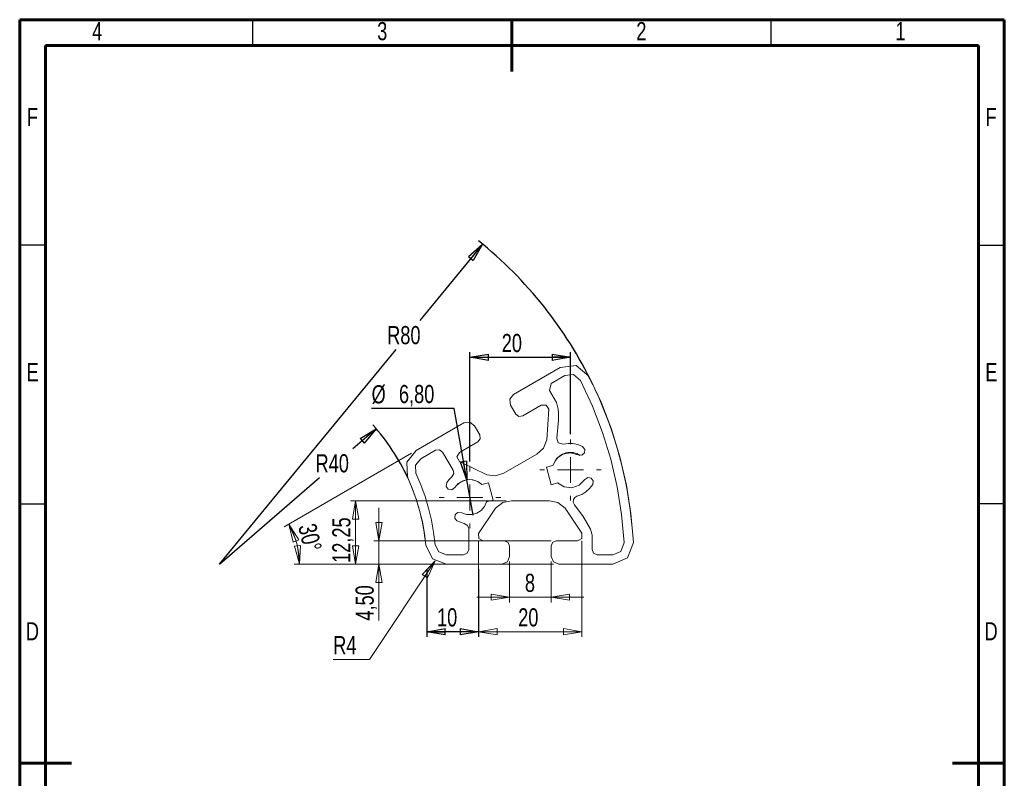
# Model space of a CAD drawing. Header units: millimetres. Extents: x 15 to 206, y 2 to 292.
# Tile 2 of 2: x 15 to 205, y 146 to 292. Entities that reach past the tile are written whole.
import ezdxf

# ---------------------------------------------------------------- set-up
doc = ezdxf.new("R2010")
doc.units = ezdxf.units.MM
doc.header["$PDSIZE"] = -1
doc.layers.add('GRAU', color=8, linetype='Continuous')
doc.styles.add('SLDTEXTSTYLE0', font='TXT', dxfattribs={"width": 0.75})
doc.dimstyles.new('SLDDIMSTYLE0', dxfattribs={"dimtxt": 3.5, "dimasz": 3.556, "dimexe": 0, "dimexo": 0.0625, "dimgap": 0.875, "dimtad": 1, "dimdec": 0, "dimrnd": 1e-09, "dimzin": 12, "dimdsep": 46, "dimtxsty": 'SLDTEXTSTYLE0', "dimblk1": 'CLOSED', "dimblk2": 'CLOSED', "dimsah": 1, "dimcen": 0.09, "dimadec": 0, "dimazin": 3, "dimtfac": 1, "dimtdec": 0, "dimtofl": 0, "dimtmove": 0, "dimatfit": 3, "dimldrblk": 'CLOSED', "dimfxl": 1, "dimfrac": 2, "dimtolj": 1, "dimtzin": 12, "dimarcsym": 0})
doc.dimstyles.new('SLDDIMSTYLE1', dxfattribs={"dimtxt": 3.5, "dimasz": 3.556, "dimexe": 0, "dimexo": 0.0625, "dimgap": 0.875, "dimtad": 0, "dimtih": 1, "dimtoh": 1, "dimdec": 0, "dimrnd": 1e-09, "dimzin": 12, "dimdsep": 46, "dimtxsty": 'SLDTEXTSTYLE0', "dimblk1": 'CLOSED', "dimblk2": 'CLOSED', "dimsah": 1, "dimcen": 0, "dimadec": 0, "dimazin": 3, "dimtfac": 1, "dimtdec": 0, "dimtofl": 0, "dimtmove": 0, "dimatfit": 3, "dimldrblk": 'CLOSED', "dimfxl": 1, "dimfrac": 2, "dimtolj": 1, "dimtzin": 12, "dimarcsym": 0})
doc.dimstyles.new('SLDDIMSTYLE2', dxfattribs={"dimtxt": 3.5, "dimasz": 3.556, "dimexe": 0, "dimexo": 0.0625, "dimgap": 0.875, "dimtad": 0, "dimtih": 1, "dimtoh": 1, "dimdec": 1, "dimrnd": 1e-09, "dimzin": 12, "dimdsep": 46, "dimtxsty": 'SLDTEXTSTYLE0', "dimblk1": 'CLOSED', "dimblk2": 'CLOSED', "dimsah": 1, "dimcen": 0, "dimadec": 0, "dimazin": 3, "dimtfac": 1, "dimtofl": 0, "dimtmove": 0, "dimatfit": 3, "dimldrblk": 'CLOSED', "dimfxl": 1, "dimfrac": 2, "dimtolj": 1, "dimtzin": 12, "dimarcsym": 0})
doc.dimstyles.new('SLDDIMSTYLE3', dxfattribs={"dimtxt": 3.5, "dimasz": 3.556, "dimexe": 0, "dimexo": 0.0625, "dimgap": 0.875, "dimtad": 0, "dimtih": 1, "dimtoh": 1, "dimrnd": 1e-09, "dimzin": 12, "dimdsep": 46, "dimtxsty": 'SLDTEXTSTYLE0', "dimblk1": 'CLOSED', "dimblk2": 'CLOSED', "dimsah": 1, "dimcen": 0, "dimadec": 0, "dimazin": 3, "dimtfac": 1, "dimtofl": 0, "dimtmove": 0, "dimatfit": 3, "dimldrblk": 'CLOSED', "dimfxl": 1, "dimfrac": 2, "dimtolj": 1, "dimtzin": 12, "dimarcsym": 0})
doc.dimstyles.new('SLDDIMSTYLE4', dxfattribs={"dimtxt": 3.5, "dimasz": 3.556, "dimexe": 0, "dimexo": 0.0625, "dimgap": 0.875, "dimtad": 0, "dimtih": 1, "dimtoh": 1, "dimrnd": 1e-09, "dimzin": 12, "dimdsep": 46, "dimtxsty": 'SLDTEXTSTYLE0', "dimblk1": 'NONE', "dimblk2": 'CLOSED', "dimsah": 1, "dimcen": 0, "dimadec": 0, "dimazin": 3, "dimtfac": 1, "dimtmove": 0, "dimatfit": 3, "dimldrblk": 'NONE', "dimfxl": 1, "dimfrac": 2, "dimtolj": 1, "dimtzin": 12, "dimarcsym": 0})
doc.dimstyles.new('SLDDIMSTYLE5', dxfattribs={"dimtxt": 3.5, "dimasz": 3.556, "dimexe": 0, "dimexo": 0.0625, "dimgap": 0.875, "dimtad": 1, "dimrnd": 1e-09, "dimzin": 12, "dimdsep": 46, "dimtxsty": 'SLDTEXTSTYLE0', "dimblk1": 'CLOSED', "dimblk2": 'CLOSED', "dimsah": 1, "dimcen": 0.09, "dimadec": 0, "dimazin": 3, "dimtfac": 1, "dimtofl": 0, "dimtmove": 0, "dimatfit": 3, "dimldrblk": 'CLOSED', "dimfxl": 1, "dimfrac": 2, "dimtolj": 1, "dimtzin": 12, "dimarcsym": 0})
doc.dimstyles.new('SLDDIMSTYLE6', dxfattribs={"dimtxt": 3.5, "dimasz": 3.556, "dimexe": 0, "dimexo": 0.0625, "dimgap": 0.875, "dimtad": 1, "dimrnd": 1e-09, "dimzin": 12, "dimdsep": 46, "dimtxsty": 'SLDTEXTSTYLE0', "dimblk1": 'CLOSED', "dimblk2": 'CLOSED', "dimsah": 1, "dimcen": 0.09, "dimadec": 0, "dimazin": 3, "dimtfac": 1, "dimtmove": 0, "dimatfit": 0, "dimldrblk": 'CLOSED', "dimfxl": 1, "dimfrac": 2, "dimtolj": 1, "dimtzin": 12, "dimarcsym": 0})
doc.dimstyles.new('SLDDIMSTYLE7', dxfattribs={"dimtxt": 3.5, "dimasz": 3.556, "dimexe": 0, "dimexo": 0.0625, "dimgap": 0.875, "dimtad": 1, "dimdec": 4, "dimzin": 12, "dimdsep": 46, "dimtxsty": 'SLDTEXTSTYLE0', "dimblk1": 'CLOSED', "dimblk2": 'CLOSED', "dimsah": 1, "dimcen": 0.09, "dimazin": 3, "dimtfac": 1, "dimtofl": 0, "dimtmove": 0, "dimatfit": 3, "dimldrblk": 'CLOSED', "dimfxl": 1, "dimfrac": 2, "dimtolj": 1, "dimtzin": 12, "dimarcsym": 0})

# ---------------------------------------------------------------- blocks, each defined once
blk = doc.blocks.new('_CLOSED')
at = {"color": 0, "linetype": 'ByBlock', "lineweight": -2}
for p, q in [((-1, 0.166667), (0, 0)), ((-1, 0.166667), (-1, -0.166667)), ((0, 0), (-1, -0.166667)), ((0, 0), (-1, 0))]:
    blk.add_line(p, q, dxfattribs=at)
blk = doc.blocks.new('_D')
at = {"color": 7, "linetype": 'Continuous', "lineweight": 0}
for p, q in [((103.56, 191.36), (103.56, 172.9)), ((123.49, 191.41), (123.49, 172.9)), ((103.56, 173.9), (123.49, 173.9))]:
    blk.add_line(p, q, dxfattribs=at)
at = {"color": 7, "linetype": 'Continuous', "lineweight": 0, "xscale": 3.556, "yscale": 3.556, "rotation": 180}
blk.add_blockref('_CLOSED', (103.56, 173.9), dxfattribs=at)
at = {"color": 7, "linetype": 'Continuous', "lineweight": 0, "xscale": 3.556, "yscale": 3.556}
blk.add_blockref('_CLOSED', (123.49, 173.9), dxfattribs=at)
at = {"color": 7, "linetype": 'Continuous', "lineweight": 0, "insert": (111.2, 178.41), "char_height": 3.5, "attachment_point": 1, "style": 'SLDTEXTSTYLE0'}
blk.add_mtext('20', dxfattribs=at)
blk = doc.blocks.new('_D_1')
at = {"layer": 'GRAU'}
for p, q in [((104.33, 248.67), (92.2, 233.92)), ((53.54, 186.93), (87.63, 228.37))]:
    blk.add_line(p, q, dxfattribs=at)
blk.add_arc((53.54, 186.93), 79.95, 25.7025, 51.2737, dxfattribs=at)
at = {"layer": 'GRAU', "xscale": 3.556, "yscale": 3.556, "rotation": 50.5570852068}
blk.add_blockref('_CLOSED', (104.33, 248.67), dxfattribs=at)
at = {"layer": 'GRAU', "insert": (85.91, 232.88), "char_height": 3.5, "attachment_point": 1, "style": 'SLDTEXTSTYLE0'}
blk.add_mtext('R80', dxfattribs=at)
blk = doc.blocks.new('_D_2')
at = {"layer": 'GRAU'}
for p, q in [((83.79, 213.07), (79.31, 209.19)), ((53.56, 186.93), (72.88, 203.63))]:
    blk.add_line(p, q, dxfattribs=at)
blk.add_arc((53.56, 186.93), 39.96, 24.63, 42.2752, dxfattribs=at)
at = {"layer": 'GRAU', "xscale": 3.556, "yscale": 3.556, "rotation": 40.8417024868}
blk.add_blockref('_CLOSED', (83.79, 213.07), dxfattribs=at)
at = {"layer": 'GRAU', "insert": (72.09, 208.14), "char_height": 3.5, "attachment_point": 1, "style": 'SLDTEXTSTYLE0'}
blk.add_mtext('R40', dxfattribs=at)
blk = doc.blocks.new('_D_3')
at = {"color": 7, "linetype": 'Continuous', "lineweight": 0}
for p, q in [((95.15, 187.59), (82.51, 168.54)), ((82.51, 168.54), (75.5, 168.54))]:
    blk.add_line(p, q, dxfattribs=at)
at = {"color": 7, "linetype": 'Continuous', "lineweight": 0, "xscale": 3.556, "yscale": 3.556, "rotation": 56.4481777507}
blk.add_blockref('_CLOSED', (95.15, 187.59), dxfattribs=at)
at = {"color": 7, "linetype": 'Continuous', "lineweight": 0, "insert": (75.5, 173.05), "char_height": 3.5, "attachment_point": 1, "style": 'SLDTEXTSTYLE0'}
blk.add_mtext('R4', dxfattribs=at)
blk = doc.blocks.new('_D_4')
at = {"layer": 'GRAU'}
for p, q in [((98.82, 216.95), (82.9, 216.95)), ((101.27, 203.19), (98.82, 216.95)), ((102.49, 196.41), (101.27, 203.19))]:
    blk.add_line(p, q, dxfattribs=at)
at = {"layer": 'GRAU', "xscale": 3.556, "yscale": 3.556, "rotation": 280.1219896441}
blk.add_blockref('_CLOSED', (101.27, 203.19), dxfattribs=at)
at = {"layer": 'GRAU', "char_height": 3.5, "attachment_point": 1, "style": 'SLDTEXTSTYLE0'}
for s, insert in [('%%c', (82.9, 221.46)), ('6,80', (88.18, 221.51))]:
    blk.add_mtext(s, dxfattribs=dict(at, insert=insert))
blk = doc.blocks.new('_NONE')
blk = doc.blocks.new('_D_5')
at = {"layer": 'GRAU'}
for p, q in [((93.56, 185.93), (93.56, 172.9)), ((103.56, 185.93), (103.56, 172.9)), ((103.56, 173.9), (93.56, 173.9))]:
    blk.add_line(p, q, dxfattribs=at)
at = {"layer": 'GRAU', "xscale": 3.556, "yscale": 3.556, "rotation": 180}
blk.add_blockref('_CLOSED', (93.56, 173.9), dxfattribs=at)
at = {"layer": 'GRAU', "xscale": 3.556, "yscale": 3.556}
blk.add_blockref('_CLOSED', (103.56, 173.9), dxfattribs=at)
at = {"layer": 'GRAU', "insert": (95.53, 178.41), "char_height": 3.5, "attachment_point": 1, "style": 'SLDTEXTSTYLE0'}
blk.add_mtext('10', dxfattribs=at)
blk = doc.blocks.new('_D_6')
at = {"color": 7, "linetype": 'Continuous', "lineweight": 0}
for p, q in [((84.33, 191.43), (84.33, 197.78)), ((117.54, 191.43), (83.33, 191.43)), ((84.33, 186.93), (84.33, 191.43)), ((118.04, 186.93), (83.33, 186.93)), ((84.33, 186.93), (84.33, 176.03))]:
    blk.add_line(p, q, dxfattribs=at)
at = {"color": 7, "linetype": 'Continuous', "lineweight": 0, "xscale": 3.556, "yscale": 3.556}
for p, rotation in [((84.33, 191.43, -500), 270), ((84.33, 186.93, -500), 90)]:
    blk.add_blockref('_CLOSED', p, dxfattribs=dict(at, rotation=rotation))
at = {"color": 7, "linetype": 'Continuous', "lineweight": 0, "insert": (79.81, 176.03), "char_height": 3.5, "attachment_point": 1, "rotation": 90, "style": 'SLDTEXTSTYLE0'}
blk.add_mtext('4,50', dxfattribs=at)
blk = doc.blocks.new('_D_7')
at = {"color": 7, "linetype": 'Continuous', "lineweight": 0}
for p, q in [((108.87, 199.18), (78.83, 199.18)), ((79.83, 186.93), (79.83, 199.18)), ((118.04, 186.93), (78.83, 186.93))]:
    blk.add_line(p, q, dxfattribs=at)
at = {"color": 7, "linetype": 'Continuous', "lineweight": 0, "xscale": 3.556, "yscale": 3.556}
for p, rotation in [((79.83, 199.18, -500), 90), ((79.83, 186.93, -500), 270)]:
    blk.add_blockref('_CLOSED', p, dxfattribs=dict(at, rotation=rotation))
at = {"color": 7, "linetype": 'Continuous', "lineweight": 0, "insert": (75.32, 187.17), "char_height": 3.5, "attachment_point": 1, "rotation": 90, "style": 'SLDTEXTSTYLE0'}
blk.add_mtext('12,25', dxfattribs=at)
blk = doc.blocks.new('_D_8')
at = {"color": 7, "linetype": 'Continuous', "lineweight": 0}
for p, q in [((109.54, 187.43), (109.54, 179.55)), ((117.54, 187.43), (117.54, 179.55)), ((109.54, 180.55), (103.19, 180.55)), ((109.54, 180.55), (117.54, 180.55)), ((117.54, 180.55), (123.89, 180.55))]:
    blk.add_line(p, q, dxfattribs=at)
at = {"color": 7, "linetype": 'Continuous', "lineweight": 0, "xscale": 3.556, "yscale": 3.556}
blk.add_blockref('_CLOSED', (109.54, 180.55, -500), dxfattribs=at)
at = {"color": 7, "linetype": 'Continuous', "lineweight": 0, "xscale": 3.556, "yscale": 3.556, "rotation": 180}
blk.add_blockref('_CLOSED', (117.54, 180.55, -500), dxfattribs=at)
at = {"color": 7, "linetype": 'Continuous', "lineweight": 0, "insert": (112.49, 185.07), "char_height": 3.5, "attachment_point": 1, "style": 'SLDTEXTSTYLE0'}
blk.add_mtext('8', dxfattribs=at)
blk = doc.blocks.new('_D_9')
at = {"color": 7, "linetype": 'Continuous', "lineweight": 0}
for p, q in [((90.62, 208.34), (66.06, 194.16)), ((96.36, 186.93), (67.99, 186.93))]:
    blk.add_line(p, q, dxfattribs=at)
blk.add_arc((53.54, 186.93), 15.45, 0, 30, dxfattribs=at)
at = {"color": 7, "linetype": 'Continuous', "lineweight": 0, "xscale": 3.556, "yscale": 3.556}
for p, rotation in [((66.92, 194.66, -500), 113.521137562), ((68.99, 186.93, -500), 276.478862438)]:
    blk.add_blockref('_CLOSED', p, dxfattribs=dict(at, rotation=rotation))
at = {"color": 7, "linetype": 'Continuous', "lineweight": 0, "insert": (72.11, 195.06), "char_height": 3.5, "attachment_point": 1, "rotation": 283.6496, "style": 'SLDTEXTSTYLE0'}
blk.add_mtext('30°', dxfattribs=at)
blk = doc.blocks.new('_D_10')
at = {"layer": 'GRAU'}
for p, q in [((101.88, 206.74), (101.88, 227.85)), ((101.88, 226.85), (121.28, 226.85)), ((121.28, 212), (121.28, 227.85))]:
    blk.add_line(p, q, dxfattribs=at)
at = {"layer": 'GRAU', "xscale": 3.556, "yscale": 3.556, "rotation": 180}
blk.add_blockref('_CLOSED', (101.88, 226.85, -500), dxfattribs=at)
at = {"layer": 'GRAU', "xscale": 3.556, "yscale": 3.556}
blk.add_blockref('_CLOSED', (121.28, 226.85, -500), dxfattribs=at)
at = {"layer": 'GRAU', "insert": (108.02, 231.36), "char_height": 3.5, "attachment_point": 1, "style": 'SLDTEXTSTYLE0'}
blk.add_mtext('20', dxfattribs=at)
blk = doc.blocks.new('SW_CENTERMARKSYMBOL_0')
at = {"color": 0, "linetype": 'Continuous', "lineweight": 0}
for p, q in [((0, 5), (0, 5.9)), ((0, 0), (0, 2.5)), ((-5, 0), (-5.9, 0)), ((0, 0), (-2.5, 0)), ((0, 0), (0, -2.5)), ((0, 0), (2.5, 0)), ((5, 0), (5.9, 0)), ((0, -5), (0, -5.9))]:
    blk.add_line(p, q, dxfattribs=at)
blk = doc.blocks.new('SW_CENTERMARKSYMBOL_1')
at = {"color": 0, "linetype": 'Continuous', "lineweight": 0}
for p, q in [((0, 5), (0, 5.94)), ((0, 0), (0, 2.5)), ((-5, 0), (-5.94, 0)), ((0, 0), (-2.5, 0)), ((0, 0), (0, -2.5)), ((0, 0), (2.5, 0)), ((5, 0), (5.94, 0)), ((0, -5), (0, -5.94))]:
    blk.add_line(p, q, dxfattribs=at)

msp = doc.modelspace()

# ---------------------------------------------------------------- linework, layer by layer
at = {"color": 7, "linetype": 'Continuous', "lineweight": 60}
for p, q in [((205, 292), (15, 292)), ((15, 292), (15, 5)), ((110, 282), (110, 292)), ((205, 5), (205, 292)), ((20, 287), (200, 287)), ((20, 10), (20, 287)), ((200, 287), (200, 10)), ((15, 148.5), (25, 148.5)), ((195, 148.5), (205, 148.5))]:
    msp.add_line(p, q, dxfattribs=at)
at = {"color": 7, "linetype": 'Continuous', "lineweight": 30}
for p, q in [((60, 287), (60, 292)), ((160, 287), (160, 292)), ((20, 248.5), (15, 248.5)), ((200, 248.5), (205, 248.5)), ((20, 198.5), (15, 198.5)), ((200, 198.65086), (205, 198.65086))]:
    msp.add_line(p, q, dxfattribs=at)
at = {"color": 7, "linetype": 'Continuous', "lineweight": 15}
for p, q in [((119.26575, 224.87509), (110.26371, 219.67776)), ((122.37839, 225.25313), (119.26575, 224.87509)), ((124.83031, 223.2259), (122.37839, 225.25313)), ((120.16575, 223.31624), (117.57229, 221.81891)), ((121.86688, 223.52727), (120.16575, 223.31624)), ((123.24893, 222.36462), (121.86688, 223.52727)), ((125.54156, 217.43804), (123.24893, 222.36462)), ((127.1856, 218.17171), (124.83031, 223.2259)), ((117.57229, 221.81891), (117.20627, 220.45289)), ((117.20627, 220.45289), (118.55627, 218.11462)), ((110.26371, 219.67776), (109.56482, 218.76695)), ((109.56482, 218.76695), (109.71467, 217.62872)), ((109.71467, 217.62872), (110.71467, 215.89667)), ((112.08069, 215.53064), (115.6314, 217.58064)), ((115.6314, 217.58064), (116.58709, 217.60475)), ((116.58709, 217.60475), (117.12631, 216.81533)), ((117.12631, 216.81533), (116.74179, 210.9272)), ((118.55627, 218.11462), (118.93027, 216.80708)), ((127.48653, 212.36413), (125.54156, 217.43804)), ((129.1831, 212.96575), (127.1856, 218.17171)), ((110.71467, 215.89667), (111.32187, 215.43074)), ((111.32187, 215.43074), (112.08069, 215.53064)), ((100.73743, 214.17776), (91.48637, 208.83666)), ((101.87565, 214.32761), (100.73743, 214.17776)), ((102.78646, 213.62872), (101.87565, 214.32761)), ((103.78646, 211.89667), (102.78646, 213.62872)), ((130.81311, 207.63328), (129.1831, 212.96575)), ((103.42044, 210.53064), (103.88636, 211.13785)), ((103.88636, 211.13785), (103.78646, 211.89667)), ((116.74179, 210.9272), (116.05061, 209.28368)), ((118.62551, 211.25771), (118.93083, 210.30958)), ((129.07444, 207.16741), (127.48653, 212.36413)), ((95.98766, 209.01881), (95.22884, 208.91891)), ((96.59486, 208.55289), (95.98766, 209.01881)), ((99.86973, 208.48064), (103.42044, 210.53064)), ((116.05061, 209.28368), (114.80139, 208.15251)), ((118.93083, 210.30958), (119.90303, 210.09241)), ((119.90303, 210.09241), (120.82716, 210.23482)), ((120.82716, 210.23482), (121.76186, 210.20942)), ((121.76186, 210.20942), (122.67689, 210.01705)), ((122.67689, 210.01705), (123.6305, 209.61611)), ((123.6305, 209.61611), (124.03309, 209.08599)), ((124.03309, 209.08599), (123.96126, 208.42421)), ((91.48637, 208.83666), (89.68142, 206.60637)), ((92.38637, 207.27782), (91.39714, 206.06185)), ((95.22884, 208.91891), (92.38637, 207.27782)), ((98.62359, 205.03902), (96.59486, 208.55289)), ((99.37101, 207.66504), (99.86973, 208.48064)), ((99.86834, 206.74801), (99.37101, 207.66504)), ((114.80139, 208.15251), (108.44974, 204.48539)), ((118.59749, 207.28675), (117.8852, 205.98099)), ((119.79903, 208.1635), (118.59749, 207.28675)), ((121.25985, 208.44344), (119.79903, 208.1635)), ((122.78956, 208.02777), (121.25985, 208.44344)), ((123.45431, 207.9928), (122.78956, 208.02777)), ((123.96126, 208.42421), (123.45431, 207.9928)), ((130.29763, 201.87296), (129.07444, 207.16741)), ((132.06771, 202.20023), (130.81311, 207.63328)), ((89.68142, 206.60637), (89.83412, 203.74128)), ((91.39714, 206.06185), (91.46856, 204.49595)), ((105.17102, 204.15939), (99.86834, 206.74801)), ((117.8852, 205.98099), (116.64403, 205.64842)), ((116.64403, 205.64842), (117.54989, 202.26768)), ((89.83412, 203.74128), (90.74993, 201.60257)), ((91.46856, 204.49595), (92.43663, 202.23192)), ((97.87994, 203.24434), (98.37777, 203.75268)), ((98.37777, 203.75268), (98.74782, 204.39977)), ((98.74782, 204.39977), (98.62359, 205.03902)), ((106.84551, 203.96911), (105.17102, 204.15939)), ((108.44974, 204.48539), (106.84551, 203.96911)), ((124.06176, 203.27987), (124.61996, 203.64253)), ((124.61996, 203.64253), (125.2747, 203.5224)), ((125.2747, 203.5224), (125.66779, 202.98519)), ((90.74993, 201.60257), (91.52452, 199.46184)), ((92.43663, 202.23192), (93.23909, 200.01005)), ((97.32068, 201.92705), (97.45616, 202.6728)), ((97.71396, 201.38998), (97.32068, 201.92705)), ((97.45616, 202.6728), (97.87994, 203.24434)), ((98.9814, 201.7167), (98.36873, 201.27008)), ((99.63959, 202.46461), (98.9814, 201.7167)), ((100.48631, 202.98963), (99.63959, 202.46461)), ((101.44886, 203.24667), (100.48631, 202.98963)), ((102.44459, 203.21368), (101.44886, 203.24667)), ((103.38801, 202.89347), (102.44459, 203.21368)), ((104.19812, 202.31355), (103.38801, 202.89347)), ((105.43929, 202.64612), (104.19812, 202.31355)), ((106.34515, 199.26538), (105.43929, 202.64612)), ((117.54989, 202.26768), (118.79106, 202.60025)), ((118.79106, 202.60025), (120.06081, 201.82558)), ((120.06081, 201.82558), (121.53974, 201.66706)), ((121.53974, 201.66706), (122.94482, 202.15504)), ((122.94482, 202.15504), (124.06176, 203.27987)), ((124.95882, 201.50077), (124.26256, 200.87665)), ((125.58421, 202.3248), (124.95882, 201.50077)), ((125.66779, 202.98519), (125.58421, 202.3248)), ((131.15019, 196.50634), (130.29763, 201.87296)), ((132.94081, 196.69298), (132.06771, 202.20023)), ((93.23909, 200.01005), (93.91474, 197.74639)), ((98.36873, 201.27008), (97.71396, 201.38998)), ((122.10212, 199.77386), (121.8609, 199.3744)), ((122.49834, 200.02037), (122.10212, 199.77386)), ((123.46579, 200.38731), (122.49834, 200.02037)), ((124.26256, 200.87665), (123.46579, 200.38731)), ((91.52452, 199.46184), (92.17607, 197.28052)), ((93.91474, 197.74639), (94.46144, 195.44818)), ((103.52706, 192.838), (106.80413, 197.74501)), ((104.03545, 197.27651), (104.69237, 198.02553)), ((104.69237, 198.02553), (105.10399, 198.93281)), ((105.10399, 198.93281), (106.34515, 199.26538)), ((106.80413, 197.74501), (108.22447, 198.82274)), ((108.22447, 198.82274), (109.87192, 199.17776)), ((109.87192, 199.17776), (117.20616, 199.17776)), ((117.20616, 199.17776), (118.85361, 198.82274)), ((118.85361, 198.82274), (120.27395, 197.74501)), ((120.27395, 197.74501), (123.50656, 192.92756)), ((121.8609, 199.3744), (121.8272, 198.90898)), ((121.8272, 198.90898), (122.07056, 198.40064)), ((122.07056, 198.40064), (123.71082, 196.15286)), ((92.17607, 197.28052), (92.70247, 195.06566)), ((98.95469, 195.82881), (99.02675, 196.49056)), ((99.3571, 195.29855), (98.95469, 195.82881)), ((99.02675, 196.49056), (99.53385, 196.92179)), ((99.53385, 196.92179), (100.28775, 196.84134)), ((100.28775, 196.84134), (101.23171, 196.52272)), ((101.23171, 196.52272), (102.2275, 196.4914)), ((102.2275, 196.4914), (103.18962, 196.75007)), ((103.18962, 196.75007), (104.03545, 197.27651)), ((123.71082, 196.15286), (125.15434, 193.65791)), ((131.62801, 191.09348), (131.15019, 196.50634)), ((133.42816, 191.13828), (132.94081, 196.69298)), ((92.70247, 195.06566), (93.10202, 192.82444)), ((94.46144, 195.44818), (94.87743, 193.12275)), ((100.78298, 194.77631), (99.3571, 195.29855)), ((101.427, 194.40095), (100.78298, 194.77631)), ((101.63904, 193.78522), (101.427, 194.40095)), ((93.10202, 192.82444), (93.37341, 190.56412)), ((94.87743, 193.12275), (95.17107, 190.67801)), ((101.63904, 189.72776), (101.63904, 193.78522)), ((103.59933, 191.88473), (103.52706, 192.838)), ((123.50656, 192.92756), (123.47875, 191.88473)), ((125.15434, 193.65791), (125.36694, 193.05909)), ((125.36694, 193.05909), (125.43904, 192.42776)), ((125.43904, 192.42776), (125.43904, 189.72776)), ((93.37341, 190.56412), (94.67857, 187.95676)), ((95.17107, 190.67801), (95.89217, 189.2862)), ((104.43904, 191.42776), (103.59933, 191.88473)), ((108.53904, 191.42776), (104.43904, 191.42776)), ((109.24615, 191.13487), (108.53904, 191.42776)), ((109.53904, 190.42776), (109.24615, 191.13487)), ((109.53904, 188.42776), (109.53904, 190.42776)), ((117.83193, 191.13487), (117.53904, 190.42776)), ((117.53904, 190.42776), (117.53904, 188.42776)), ((118.53904, 191.42776), (117.83193, 191.13487)), ((122.63904, 191.42776), (118.53904, 191.42776)), ((123.47875, 191.88473), (122.63904, 191.42776)), ((131.01244, 189.39558), (131.62801, 191.09348)), ((132.31835, 188.15669), (133.42816, 191.13828)), ((95.89217, 189.2862), (97.35685, 188.72776)), ((97.35685, 188.72776), (100.63904, 188.72776)), ((100.63904, 188.72776), (101.34615, 189.02065)), ((101.34615, 189.02065), (101.63904, 189.72776)), ((109.0997, 187.3671), (109.53904, 188.42776)), ((117.53904, 188.42776), (117.97838, 187.3671)), ((125.43904, 189.72776), (125.73193, 189.02065)), ((125.73193, 189.02065), (126.43904, 188.72776)), ((126.43904, 188.72776), (129.4337, 188.72776)), ((129.4337, 188.72776), (131.01244, 189.39558)), ((129.4337, 186.92776), (132.31835, 188.15669)), ((94.67857, 187.95676), (97.35685, 186.92776)), ((97.35685, 186.92776), (108.03904, 186.92776)), ((108.03904, 186.92776), (109.0997, 187.3671)), ((117.97838, 187.3671), (119.03904, 186.92776)), ((119.03904, 186.92776), (129.4337, 186.92776))]:
    msp.add_line(p, q, dxfattribs=at)
at = {"color": 7, "linetype": 'Continuous', "lineweight": 0}
for centre, radius, start, end in [((53.53904, 186.92776), 79.9514, 5.0141344, 24.9858656), ((121.27629, 205.1012), 3.4, 56.1225715, 153.2058326), ((53.56118, 186.9317), 39.96135, 6.8447567, 23.1965223), ((101.88, 199.79638), 3.44472, 64.0379948, 138.2387636)]:
    msp.add_arc(centre, radius, start, end, dxfattribs=at)
at = {"color": 7, "linetype": 'Continuous', "lineweight": 15}
msp.add_arc((92.16245, 215.49404), 26.8, 350.9049937, 2.808275, dxfattribs=at)
at = {"color": 7, "linetype": 'Continuous', "lineweight": 0}
for p in [(103.56319, 186.92776), (123.49266, 186.92776)]:
    msp.add_point(p, dxfattribs=at)

# ---------------------------------------------------------------- block references
for name, p in [('SW_CENTERMARKSYMBOL_0', (121.27629, 205.1012)), ('SW_CENTERMARKSYMBOL_1', (101.88, 199.79638))]:
    msp.add_blockref(name, p, dxfattribs=at)

# ---------------------------------------------------------------- texts
at = {"color": 7, "linetype": 'Continuous', "lineweight": 0, "char_height": 3.5, "attachment_point": 2, "style": 'SLDTEXTSTYLE0'}
for s, insert in [('4', (29.96476, 291.54101)), ('3', (84.96476, 291.54101)), ('2', (134.96476, 291.54101)), ('1', (184.96476, 291.54101)), ('F', (17.46354, 274.98191)), ('F', (202.46354, 274.98191)), ('E', (17.50608, 225.73191)), ('E', (202.50608, 225.73191)), ('D', (17.4599, 175.73191)), ('D', (202.4599, 175.73191))]:
    msp.add_mtext(s, dxfattribs=dict(at, insert=insert))

# ---------------------------------------------------------------- dimensions: what is measured, and where the dimension line sits
at = {"color": 7, "linetype": 'Continuous', "lineweight": 0}
dim = msp.add_angular_dim_2l(base=(68.46718, 190.92774), line1=((91.48637, 208.83666), (100.73743, 214.17776)), line2=((108.03904, 186.92776), (97.35685, 186.92776)), dimstyle='SLDDIMSTYLE7', dxfattribs=at)
dim.commit()
dim.dimension.update_dxf_attribs({"geometry": '_D_9', "text_midpoint": (68.5573, 190.57481), "dimtype": 162})
for base, p2, dimstyle, picture, middle in [((79.83369, 199.17776), (109.87192, 199.17776), 'SLDDIMSTYLE5', '_D_7', (79.83369, 192.98892)), ((84.32545, 191.42776), (118.53904, 191.42776), 'SLDDIMSTYLE6', '_D_6', (84.32545, 180.55332))]:
    dim = msp.add_linear_dim(base=base, p1=(119.03904, 186.92776), p2=p2, angle=90, dimstyle=dimstyle, dxfattribs=at)
    dim.commit()
    dim.dimension.update_dxf_attribs({"geometry": picture, "text_midpoint": middle, "dimtype": 160})
for base, p1, p2, dimstyle, picture, middle in [((123.49266, 173.9011), (103.56319, 192.36136), (123.49266, 192.40615), 'SLDDIMSTYLE0', '_D', (113.7854, 173.9011)), ((117.53904, 180.55332), (109.53904, 188.42776), (117.53904, 188.42776), 'SLDDIMSTYLE6', '_D_8', (113.7854, 180.55332))]:
    dim = msp.add_linear_dim(base=base, p1=p1, p2=p2, dimstyle=dimstyle, dxfattribs=at)
    dim.commit()
    dim.dimension.update_dxf_attribs({"geometry": picture, "text_midpoint": middle, "dimtype": 160})
dim = msp.add_radius_dim(center=(97.35685, 190.92776), mpoint=(95.14608, 187.59421), dimstyle='SLDDIMSTYLE3', dxfattribs=at)
dim.commit()
dim.dimension.update_dxf_attribs({"geometry": '_D_3', "text_midpoint": (78.21146, 171.3173), "dimtype": 164})
at = {"layer": 'GRAU'}
for center, mpoint, dimstyle, picture, middle in [((53.53904, 186.92776), (104.3329, 248.67086), 'SLDDIMSTYLE1', '_D_1', (89.9144, 231.14428)), ((53.56118, 186.9317), (83.79271, 213.06529), 'SLDDIMSTYLE2', '_D_2', (76.09148, 206.40798))]:
    dim = msp.add_radius_dim(center=center, mpoint=mpoint, dimstyle=dimstyle, dxfattribs=at)
    dim.commit()
    dim.dimension.update_dxf_attribs({"geometry": picture, "text_midpoint": middle, "dimtype": 164})
dim = msp.add_linear_dim(base=(121.27629, 226.84551), p1=(101.88, 205.7411), p2=(121.27629, 211.0012), text='20', dimstyle='SLDDIMSTYLE5', dxfattribs=at)
dim.commit()
dim.dimension.update_dxf_attribs({"geometry": '_D_10', "text_midpoint": (110.60959, 226.84551), "dimtype": 160})
dim = msp.add_diameter_dim_2p(p1=(102.48539, 196.40527), p2=(101.27461, 203.18748), text='%%c6,80', dimstyle='SLDDIMSTYLE4', dxfattribs=at)
dim.commit()
dim.dimension.update_dxf_attribs({"geometry": '_D_4', "text_midpoint": (90.06548, 219.75371), "dimtype": 163})
dim = msp.add_linear_dim(base=(93.56319, 173.9011), p1=(103.56319, 186.92776), p2=(93.56319, 186.93171), dimstyle='SLDDIMSTYLE5', dxfattribs=at)
dim.commit()
dim.dimension.update_dxf_attribs({"geometry": '_D_5', "text_midpoint": (98.12009, 173.9011), "dimtype": 160})

doc.saveas('drawing.dxf')
